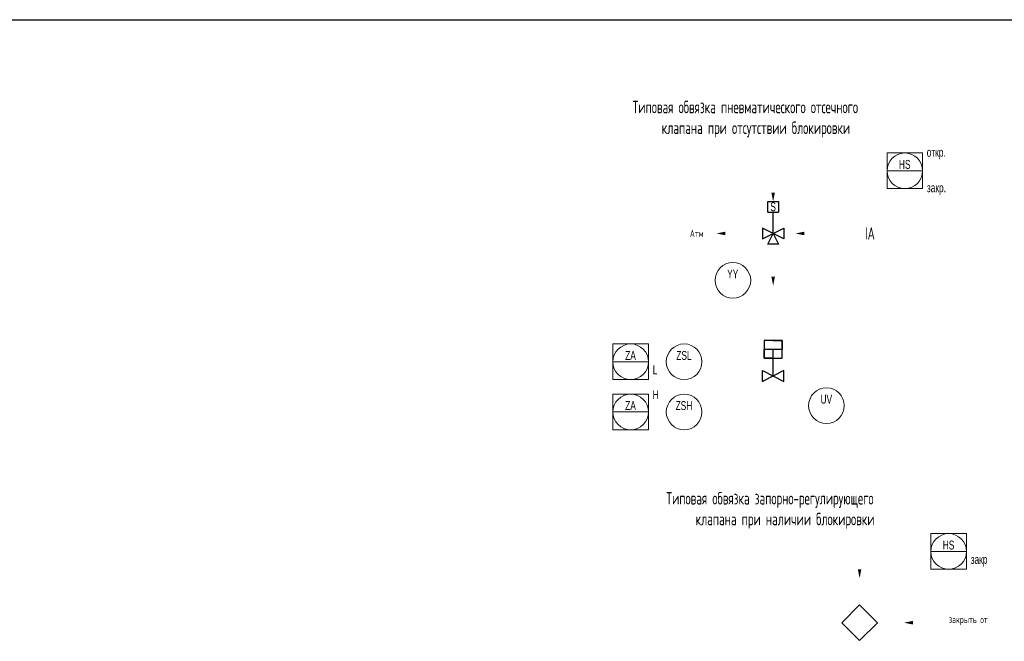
# Paper-space layout 'Технология производства' of a CAD drawing. Header units: millimetres. Extents: x -55 to 5243, y -1379 to 1818.
# Tile 5 of 7: x 735 to 1011, y 246 to 420. Entities that reach past the tile are written whole.
import ezdxf
from ezdxf.enums import TextEntityAlignment as Align

# ---------------------------------------------------------------- set-up
doc = ezdxf.new("R2010")
doc.units = ezdxf.units.MM
for name, color, linetype, lineweight in [('text-2.5', 235, 'Continuous', 20), ('TEXT2.5', 244, 'Continuous', 20), ('Маска', 92, 'Continuous', 0), ('Прибор КИП', 1, 'Continuous', 20), ('Существующие  оборудование', 7, 'Continuous', 25)]:
    doc.layers.add(name, color=color, linetype=linetype, lineweight=lineweight)
doc.styles.add('1 List - 2.5', font='wwcade.shx', dxfattribs={"width": 0.7, "oblique": 15, "height": 2.5})
doc.styles.add('25', font='wwcade.shx', dxfattribs={"width": 0.7, "height": 2.5})
doc.styles.add('ГОСТ 2.304', font='CS_Gost2304.shx', dxfattribs={"width": 0.8})

# ---------------------------------------------------------------- blocks, each defined once
blk = doc.blocks.new('Контур блокировки')
at = {"ltscale": 50}
blk.add_lwpolyline([(0, 5), (-5, 0), (0, -5), (5, 0), (0, 5)], dxfattribs=at)
at = {"layer": 'text-2.5', "style": '25', "width": 0.7, "flags": 8}
blk.add_attdef('KONTUR', text='', height=2.5, dxfattribs=at).set_placement((0, 0), align=Align.MIDDLE_CENTER)
blk = doc.blocks.new('*U151')
blk.add_lwpolyline([(0, 0, 0, 2, 0), (5, 0, 3, 3, 0)], format="xyseb")
blk = doc.blocks.new('*U149')
blk.add_lwpolyline([(0, 0, 0, 2, 0), (0, 5, 3, 3, 0)], format="xyseb")
blk = doc.blocks.new('*U234')
for p, q in [((-4.82, 5), (4.82, 5)), ((-5, 0), (5, 0)), ((-4.82, -5), (4.82, -5))]:
    blk.add_line(p, q)
at = {"color": 0}
for p, q in [((-4.82, 5), (4.82, 5)), ((-4.82, -5), (4.82, -5))]:
    blk.add_line(p, q, dxfattribs=at)
blk.add_lwpolyline([(-5, -5), (5, -5), (5, 5), (-5, 5)], close=True)
blk.add_circle((0, 0), 5)
at = {"layer": 'text-2.5', "style": '25', "width": 0.7}
for tag, p, flags in [('HH2', (6.2, 13), 8), ('HH1', (6.2, 9), 8), ('H2', (6.2, 5), 8), ('H1', (6.2, 1), 8), ('FAILMODE', (-5.62, -8.2), 9)]:
    blk.add_attdef(tag, p, '', height=2.5, dxfattribs=dict(at, flags=flags))
at = {"layer": 'text-2.5', "style": '25', "width": 0.7, "flags": 8}
for tag, p in [('FUNCTION', (-0.03, 1.79)), ('TAG', (0, -2.04))]:
    blk.add_attdef(tag, text='', height=2.5, dxfattribs=at).set_placement(p, align=Align.MIDDLE_CENTER)
for tag, p in [('L1', (6.2, -1)), ('L2', (6.2, -5)), ('LL1', (6.2, -9)), ('LL2', (6.2, -13))]:
    blk.add_attdef(tag, text='', height=2.5, dxfattribs=at).set_placement(p, align=Align.TOP_LEFT)
blk = doc.blocks.new('*U157')
at = {"layer": 'text-2.5', "style": '1 List - 2.5', "oblique": 15, "width": 0.7, "flags": 5}
blk.add_attdef('NAME_PIPE_TEG', (8.03, 1.83), '', height=2.5, dxfattribs=at)
at = {"layer": 'text-2.5', "lineweight": 30, "oblique": 15, "width": 0.7, "flags": 104}
for tag, p in [('DN', (4.88, -3.12)), ('PN', (4.86, -6.14))]:
    blk.add_attdef(tag, text='', height=2.5, dxfattribs=at).set_placement(p, align=Align.MIDDLE_CENTER)
at = {"color": 3, "lineweight": 0}
blk.add_wipeout([(-3, 1.5), (3, 1.5), (3, -1.5), (1.5, -3), (-1.5, -3), (-3, -1.5), (-3, -1.5)], dxfattribs=at).dxf.layer = 'Маска'
for p, q in [((0, 0), (-3, 1.5)), ((-3, 1.5), (-3, -1.5)), ((-3, -1.5), (0, 0)), ((-1.5, -3), (0, 0)), ((0, 0), (3, 1.5)), ((3, -1.5), (0, 0)), ((0, 0), (1.5, -3)), ((3, 1.5), (3, -1.5)), ((1.5, -3), (-1.5, -3))]:
    blk.add_line(p, q)
at = {"layer": 'text-2.5', "lineweight": 30, "oblique": 15, "width": 0.7, "flags": 104}
blk.add_attdef('INDIFIK', text='', height=2.5, dxfattribs=at).set_placement((-0.03, 3), align=Align.MIDDLE_CENTER)
blk = doc.blocks.new('*U156')
for p, q in [((-1.5, 6), (-1.5, 9)), ((-1.5, 9), (1.5, 9)), ((1.5, 9), (1.5, 6)), ((-1.5, 6), (1.5, 6)), ((0, 0), (0, 6))]:
    blk.add_line(p, q)
at = {"layer": 'TEXT2.5', "style": '25', "width": 0.7, "flags": 8}
blk.add_attdef('FUNCTION', text='', height=2.5, dxfattribs=at).set_placement((0, 7.5), align=Align.MIDDLE_CENTER)
blk = doc.blocks.new('*U236')
blk.add_circle((0, 0), 5)
at = {"layer": 'text-2.5', "style": '25', "width": 0.7}
for tag, p, flags in [('HH2', (6.2, 13), 8), ('HH1', (6.2, 9), 8), ('H2', (6.2, 5), 8), ('H1', (6.2, 1), 8), ('FAILMODE', (-5.62, -8.2), 9)]:
    blk.add_attdef(tag, p, '', height=2.5, dxfattribs=dict(at, flags=flags))
at = {"layer": 'text-2.5', "style": '25', "width": 0.7, "flags": 8}
for tag, p in [('NOTE', (-7, 7.5)), ('L1', (6.2, -1)), ('L2', (6.2, -5)), ('LL1', (6.2, -9)), ('LL2', (6.2, -13))]:
    blk.add_attdef(tag, text='', height=2.5, dxfattribs=at).set_placement(p, align=Align.TOP_LEFT)
for tag, p in [('FUNCTION', (-0.03, 1.79)), ('TAG', (0, -2.04))]:
    blk.add_attdef(tag, text='', height=2.5, dxfattribs=at).set_placement(p, align=Align.MIDDLE_CENTER)
blk = doc.blocks.new('*U162')
for p, q in [((0, 10), (-2.5, 10)), ((-2.5, 10), (-2.5, 7.5)), ((2.5, 10), (-2.5, 10)), ((-2.5, 10), (-2.5, 5)), ((0, 10), (2.5, 10)), ((2.5, 10), (2.5, 7.5)), ((2.5, 5), (2.5, 10)), ((-2.5, 5), (-2.5, 7.5)), ((-2.5, 7.5), (2.5, 7.5)), ((2.5, 5), (2.5, 7.5)), ((0, 5), (-2.5, 5)), ((-2.5, 5), (2.5, 5)), ((0, 0), (0, 5)), ((0, 5), (2.5, 5)), ((-3, -1.5), (3, 1.5)), ((-3, 1.5), (-3, -1.5)), ((-3, 1.5), (3, -1.5)), ((3, -1.5), (3, 1.5))]:
    blk.add_line(p, q)
for points in [[(-2.5, 7.5), (2.5, 7.5)], [(0, 5), (0, 7.5)]]:
    blk.add_lwpolyline(points)
at = {"layer": 'text-2.5', "style": '1 List - 2.5', "oblique": 15, "width": 0.7, "flags": 1}
for tag, p in [('NAME_PIPE_TEG', (20.62, 3.83)), ('MARKA', (25.77, -6.39)), ('KV', (25.28, -9.57))]:
    blk.add_attdef(tag, p, '', height=2.5, dxfattribs=at)
at = {"layer": 'text-2.5', "lineweight": 30, "oblique": 15, "width": 0.7, "flags": 104}
for tag, p in [('DN', (27.55, 1.41)), ('PN', (27.65, -1.74))]:
    blk.add_attdef(tag, text='', height=2.5, dxfattribs=at).set_placement(p, align=Align.MIDDLE_CENTER)
at = {"layer": 'text-2.5', "style": '1 List - 2.5', "oblique": 15, "width": 0.7, "flags": 4}
blk.add_attdef('POSITION_MECHANISM_FO', text='', height=2.5, dxfattribs=at).set_placement((0.01, -3), align=Align.MIDDLE_CENTER)
at = {"color": 3, "lineweight": 0}
blk.add_wipeout([(-3, -1.5), (3, -1.5), (3, 1.5), (-3, 1.5)], dxfattribs=at).dxf.layer = 'Маска'
blk.add_wipeout([(-3, -1.5), (-3, 1.5), (3, 1.5), (3, -1.5)])
for p, q in [((0, 0), (0, 7.5)), ((-3, -1.5), (-3, 1.5)), ((-3, 1.5), (3, -1.5)), ((3, 1.5), (-3, -1.5)), ((3, -1.5), (3, 1.5))]:
    blk.add_line(p, q)
blk = doc.blocks.new('*U160')
blk.add_lwpolyline([(0, 0, 0, 2, 0), (5, 0, 3, 3, 0)], format="xyseb")
blk = doc.blocks.new('*U237')
blk.add_circle((0, 0), 5)
at = {"layer": 'text-2.5', "style": '25', "width": 0.7}
for tag, p, flags in [('HH2', (6.2, 13), 8), ('HH1', (6.2, 9), 8), ('H2', (6.2, 5), 8), ('H1', (6.2, 1), 8), ('FAILMODE', (-5.62, -8.2), 9)]:
    blk.add_attdef(tag, p, '', height=2.5, dxfattribs=dict(at, flags=flags))
at = {"layer": 'text-2.5', "style": '25', "width": 0.7, "flags": 8}
for tag, p in [('NOTE', (-7, 7.5)), ('L1', (6.2, -1)), ('L2', (6.2, -5)), ('LL1', (6.2, -9)), ('LL2', (6.2, -13))]:
    blk.add_attdef(tag, text='', height=2.5, dxfattribs=at).set_placement(p, align=Align.TOP_LEFT)
for tag, p in [('FUNCTION', (-0.03, 1.79)), ('TAG', (0, -2.04))]:
    blk.add_attdef(tag, text='', height=2.5, dxfattribs=at).set_placement(p, align=Align.MIDDLE_CENTER)
blk = doc.blocks.new('*U161')
blk.add_lwpolyline([(0, 0, 0, 2, 0), (5, 0, 3, 3, 0)], format="xyseb")
blk = doc.blocks.new('*U158')
blk.add_lwpolyline([(0, 0, 0, 2, 0), (0, 5, 3, 3, 0)], format="xyseb")
blk = doc.blocks.new('*U159')
blk.add_lwpolyline([(0, 0, 0, 2, 0), (0, 5, 3, 3, 0)], format="xyseb")
blk = doc.blocks.new('*U238')
blk.add_circle((0, 0), 5)
at = {"layer": 'text-2.5', "style": '25', "width": 0.7}
for tag, p, flags in [('HH2', (6.2, 13), 8), ('HH1', (6.2, 9), 8), ('H2', (6.2, 5), 8), ('H1', (6.2, 1), 8), ('FAILMODE', (-5.62, -8.2), 9)]:
    blk.add_attdef(tag, p, '', height=2.5, dxfattribs=dict(at, flags=flags))
at = {"layer": 'text-2.5', "style": '25', "width": 0.7, "flags": 8}
for tag, p in [('NOTE', (-7, 7.5)), ('L1', (6.2, -1)), ('L2', (6.2, -5)), ('LL1', (6.2, -9)), ('LL2', (6.2, -13))]:
    blk.add_attdef(tag, text='', height=2.5, dxfattribs=at).set_placement(p, align=Align.TOP_LEFT)
for tag, p in [('FUNCTION', (-0.03, 1.79)), ('TAG', (0, -2.04))]:
    blk.add_attdef(tag, text='', height=2.5, dxfattribs=at).set_placement(p, align=Align.MIDDLE_CENTER)
blk = doc.blocks.new('*U239')
blk.add_circle((0, 0), 5)
at = {"layer": 'text-2.5', "style": '25', "width": 0.7}
for tag, p, flags in [('HH2', (6.2, 13), 8), ('HH1', (6.2, 9), 8), ('H2', (6.2, 5), 8), ('H1', (6.2, 1), 8), ('FAILMODE', (-5.62, -8.2), 9)]:
    blk.add_attdef(tag, p, '', height=2.5, dxfattribs=dict(at, flags=flags))
at = {"layer": 'text-2.5', "style": '25', "width": 0.7, "flags": 8}
for tag, p in [('NOTE', (-7, 7.5)), ('L1', (6.2, -1)), ('L2', (6.2, -5)), ('LL1', (6.2, -9)), ('LL2', (6.2, -13))]:
    blk.add_attdef(tag, text='', height=2.5, dxfattribs=at).set_placement(p, align=Align.TOP_LEFT)
for tag, p in [('FUNCTION', (-0.03, 1.79)), ('TAG', (0, -2.04))]:
    blk.add_attdef(tag, text='', height=2.5, dxfattribs=at).set_placement(p, align=Align.MIDDLE_CENTER)
blk = doc.blocks.new('*U240')
for p, q in [((-4.82, 5), (4.82, 5)), ((-5, 0), (5, 0)), ((-4.82, -5), (4.82, -5))]:
    blk.add_line(p, q)
at = {"color": 0}
for p, q in [((-4.82, 5), (4.82, 5)), ((-4.82, -5), (4.82, -5))]:
    blk.add_line(p, q, dxfattribs=at)
blk.add_lwpolyline([(-5, -5), (5, -5), (5, 5), (-5, 5)], close=True)
blk.add_circle((0, 0), 5)
at = {"layer": 'text-2.5', "style": '25', "width": 0.7}
for tag, p, flags in [('HH2', (6.2, 13), 8), ('HH1', (6.2, 9), 8), ('H2', (6.2, 5), 8), ('H1', (6.2, 1), 8), ('FAILMODE', (-5.62, -8.2), 9)]:
    blk.add_attdef(tag, p, '', height=2.5, dxfattribs=dict(at, flags=flags))
at = {"layer": 'text-2.5', "style": '25', "width": 0.7, "flags": 8}
for tag, p in [('FUNCTION', (-0.03, 1.79)), ('TAG', (0, -2.04))]:
    blk.add_attdef(tag, text='', height=2.5, dxfattribs=at).set_placement(p, align=Align.MIDDLE_CENTER)
for tag, p in [('L1', (6.2, -1)), ('L2', (6.2, -5)), ('LL1', (6.2, -9)), ('LL2', (6.2, -13))]:
    blk.add_attdef(tag, text='', height=2.5, dxfattribs=at).set_placement(p, align=Align.TOP_LEFT)
blk = doc.blocks.new('*U241')
for p, q in [((-4.82, 5), (4.82, 5)), ((-5, 0), (5, 0)), ((-4.82, -5), (4.82, -5))]:
    blk.add_line(p, q)
at = {"color": 0}
for p, q in [((-4.82, 5), (4.82, 5)), ((-4.82, -5), (4.82, -5))]:
    blk.add_line(p, q, dxfattribs=at)
blk.add_lwpolyline([(-5, -5), (5, -5), (5, 5), (-5, 5)], close=True)
blk.add_circle((0, 0), 5)
at = {"layer": 'text-2.5', "style": '25', "width": 0.7}
for tag, p, flags in [('HH2', (6.2, 13), 8), ('HH1', (6.2, 9), 8), ('H2', (6.2, 5), 8), ('H1', (6.2, 1), 8), ('FAILMODE', (-5.62, -8.2), 9)]:
    blk.add_attdef(tag, p, '', height=2.5, dxfattribs=dict(at, flags=flags))
at = {"layer": 'text-2.5', "style": '25', "width": 0.7, "flags": 8}
for tag, p in [('FUNCTION', (-0.03, 1.79)), ('TAG', (0, -2.04))]:
    blk.add_attdef(tag, text='', height=2.5, dxfattribs=at).set_placement(p, align=Align.MIDDLE_CENTER)
for tag, p in [('L1', (6.2, -1)), ('L2', (6.2, -5)), ('LL1', (6.2, -9)), ('LL2', (6.2, -13))]:
    blk.add_attdef(tag, text='', height=2.5, dxfattribs=at).set_placement(p, align=Align.TOP_LEFT)
blk = doc.blocks.new('*U242')
for p, q in [((-4.82, 5), (4.82, 5)), ((-5, 0), (5, 0)), ((-4.82, -5), (4.82, -5))]:
    blk.add_line(p, q)
at = {"color": 0}
for p, q in [((-4.82, 5), (4.82, 5)), ((-4.82, -5), (4.82, -5))]:
    blk.add_line(p, q, dxfattribs=at)
blk.add_lwpolyline([(-5, -5), (5, -5), (5, 5), (-5, 5)], close=True)
blk.add_circle((0, 0), 5)
at = {"layer": 'text-2.5', "style": '25', "width": 0.7}
for tag, p, flags in [('HH2', (6.2, 13), 8), ('HH1', (6.2, 9), 8), ('H2', (6.2, 5), 8), ('H1', (6.2, 1), 8), ('FAILMODE', (-5.62, -8.2), 9)]:
    blk.add_attdef(tag, p, '', height=2.5, dxfattribs=dict(at, flags=flags))
at = {"layer": 'text-2.5', "style": '25', "width": 0.7, "flags": 8}
for tag, p in [('FUNCTION', (-0.03, 1.79)), ('TAG', (0, -2.04))]:
    blk.add_attdef(tag, text='', height=2.5, dxfattribs=at).set_placement(p, align=Align.MIDDLE_CENTER)
for tag, p in [('L1', (6.2, -1)), ('L2', (6.2, -5)), ('LL1', (6.2, -9)), ('LL2', (6.2, -13))]:
    blk.add_attdef(tag, text='', height=2.5, dxfattribs=at).set_placement(p, align=Align.TOP_LEFT)

psp = doc.layouts.new('Технология производства')

# ---------------------------------------------------------------- block references
at = {"yscale": 0.5, "zscale": 0.5}
for name, p, xscale in [('*U159', (946.27, 369), -0.5), ('*U160', (930.36, 360), 0.5), ('*U161', (952.57, 360), 0.5), ('*U158', (946.27, 345.36), 0.5), ('*U149', (970.55, 263.26), 0.5)]:
    psp.add_blockref(name, p, dxfattribs=dict(at, xscale=xscale))
at = {"transparency": 16777216, "xscale": 0.5, "yscale": 0.5, "zscale": 0.5}
psp.add_blockref('*U151', (983.05, 250.76), dxfattribs=at)
at = {"layer": 'Прибор КИП'}
ref = psp.add_blockref('*U242', (983.24, 377.59), dxfattribs=at)
ref.add_attrib('FUNCTION', 'HS', dxfattribs={"layer": 'text-2.5', "height": 2.5, "style": '25', "width": 0.7}).set_placement((983.21, 379.39), align=Align.MIDDLE_CENTER)
ref.add_attrib('H1', 'откр.', (989.39, 381.55), dxfattribs={"layer": 'text-2.5', "height": 2.5, "style": '25', "width": 0.7})
ref.add_attrib('L1', 'закр.', dxfattribs={"layer": 'text-2.5', "height": 2.5, "style": '25', "width": 0.7}).set_placement((989.44, 374.09), align=Align.TOP_LEFT)
ref = psp.add_blockref('*U236', (934.97, 346.84), dxfattribs=at)
ref.add_attrib('FUNCTION', 'YY', dxfattribs={"layer": 'text-2.5', "height": 2.5, "style": '25', "width": 0.7}).set_placement((934.93, 348.63), align=Align.MIDDLE_CENTER)
ref = psp.add_blockref('*U240', (906.27, 323.99), dxfattribs=at)
ref.add_attrib('FUNCTION', 'ZA', dxfattribs={"layer": 'text-2.5', "height": 2.5, "style": '25', "width": 0.7}).set_placement((906.23, 325.78), align=Align.MIDDLE_CENTER)
ref.add_attrib('L1', 'L', dxfattribs={"layer": 'text-2.5', "height": 2.5, "style": '25', "width": 0.7}).set_placement((912.47, 322.99), align=Align.TOP_LEFT)
ref = psp.add_blockref('*U238', (921.27, 323.99), dxfattribs=at)
ref.add_attrib('FUNCTION', 'ZSL', dxfattribs={"layer": 'text-2.5', "height": 2.5, "style": '25', "width": 0.7}).set_placement((921.23, 325.78), align=Align.MIDDLE_CENTER)
ref = psp.add_blockref('*U241', (906.27, 309.91), dxfattribs=at)
ref.add_attrib('FUNCTION', 'ZA', dxfattribs={"layer": 'text-2.5', "height": 2.5, "style": '25', "width": 0.7}).set_placement((906.23, 311.7), align=Align.MIDDLE_CENTER)
ref.add_attrib('H1', 'H', (912.43, 313.5), dxfattribs={"layer": 'text-2.5', "height": 2.5, "style": '25', "width": 0.7})
ref = psp.add_blockref('*U237', (961.23, 311.69), dxfattribs=at)
ref.add_attrib('FUNCTION', 'UV', dxfattribs={"layer": 'text-2.5', "height": 2.5, "style": '25', "width": 0.7}).set_placement((961.2, 313.49), align=Align.MIDDLE_CENTER)
ref = psp.add_blockref('*U239', (921.27, 309.91), dxfattribs=at)
ref.add_attrib('FUNCTION', 'ZSH', dxfattribs={"layer": 'text-2.5', "height": 2.5, "style": '25', "width": 0.7}).set_placement((921.23, 311.7), align=Align.MIDDLE_CENTER)
at = {"layer": 'Прибор КИП', "transparency": 16777216}
ref = psp.add_blockref('*U234', (995.55, 270.76), dxfattribs=at)
ref.add_attrib('FUNCTION', 'HS', dxfattribs={"layer": 'text-2.5', "height": 2.5, "style": '25', "width": 0.7}).set_placement((995.52, 272.56), align=Align.MIDDLE_CENTER)
ref.add_attrib('L1', 'закр', dxfattribs={"layer": 'text-2.5', "height": 2.5, "style": '25', "width": 0.7}).set_placement((1001.75, 269.76), align=Align.TOP_LEFT)
psp.add_blockref('Контур блокировки', (970.55, 250.76), dxfattribs=at)
at = {"layer": 'Существующие  оборудование'}
for name, p in [('*U157', (946.27, 360)), ('*U162', (946.27, 320))]:
    psp.add_blockref(name, p, dxfattribs=at)

# ---------------------------------------------------------------- texts
at = {"style": 'ГОСТ 2.304', "width": 0.8}
for s, p in [('Типовая обвязка пневматического отсечного', (906.82, 393.74)), ('клапана при отсутствии блокировки', (914.98, 387.91)), ('Типовая обвязка запорно-регулирующего', (916.3, 283.93)), ('клапана при наличии блокировки', (924.48, 278.1))]:
    psp.add_text(s, height=3.5, dxfattribs=at).set_placement(p)
at = {"attachment_point": 5, "style": 'ГОСТ 2.304'}
for s, insert, char_height, width in [('IA', (973.45, 360.03), 3.5, 21), ('Атм', (924.82, 360), 2, 6.9036), ('закрыть от', (1001.05, 251.37), 2, 21)]:
    psp.add_mtext(s, dxfattribs=dict(at, insert=insert, char_height=char_height, width=width))

# ---------------------------------------------------------------- next in the draw order: linework, layer by layer
psp.add_lwpolyline([(-55.27, 420), (5242.99, 420), (5242.99, -1378.76), (-55.27, -1378.76)], close=True)

# ---------------------------------------------------------------- next in the draw order: block references
at = {"layer": 'Существующие  оборудование'}
ref = psp.add_blockref('*U156', (946.27, 360), dxfattribs=at)
ref.add_attrib('FUNCTION', 'S', dxfattribs={"layer": 'TEXT2.5', "height": 2.5, "style": '25', "width": 0.7}).set_placement((946.27, 367.5), align=Align.MIDDLE_CENTER)

doc.saveas('drawing.dxf')
